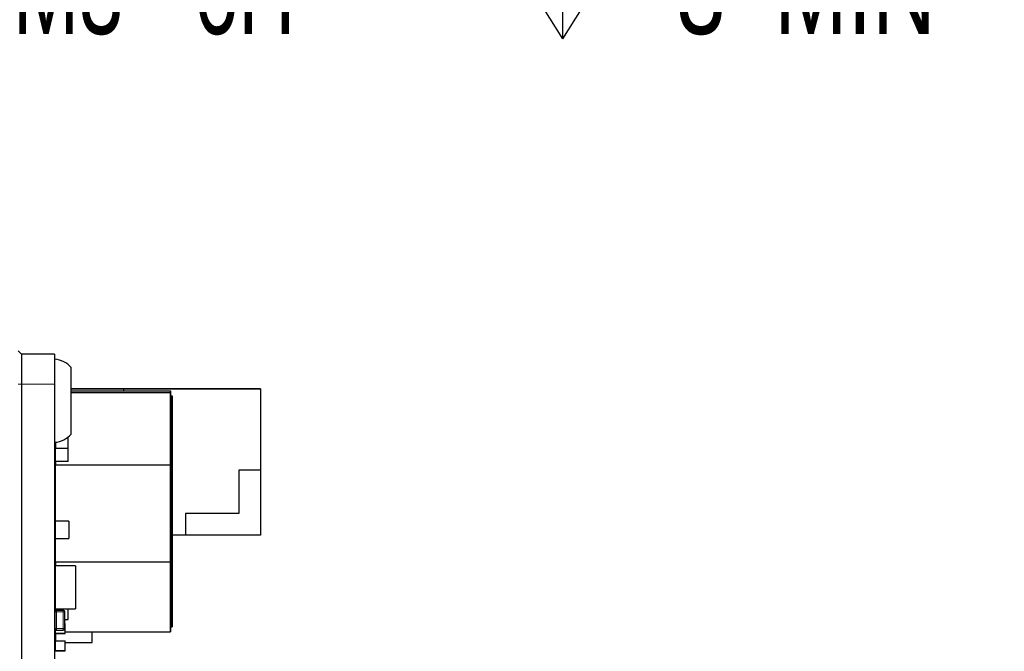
# Model space of a CAD drawing. Header units: millimetres. Extents: x 5 to 274, y 4 to 211.
# Tile 8 of 28: x 141 to 170, y 105 to 124. Entities that reach past the tile are written whole.
import ezdxf

# ---------------------------------------------------------------- set-up
doc = ezdxf.new("R2010")
doc.units = ezdxf.units.MM
doc.linetypes.add('PHANTOM', pattern=[12.7, 6.35, -1.27, 1.27, -1.27, 1.27, -1.27])
doc.layers.add('DIMENSIONS', color=8, linetype='Continuous')
doc.styles.add('SLDTEXTSTYLE0', font='TXT', dxfattribs={"width": 0.75})
doc.styles.add('SLDTEXTSTYLE3', font='TXT', dxfattribs={"width": 0.675})
doc.dimstyles.new('SLDDIMSTYLE1', dxfattribs={"dimtxt": 2.645833, "dimasz": 3.302, "dimexe": 0, "dimexo": 0.0625, "dimgap": 0.661458, "dimtad": 0, "dimtih": 1, "dimtoh": 1, "dimdec": 6, "dimrnd": 1e-09, "dimzin": 12, "dimdsep": 46, "dimtxsty": 'SLDTEXTSTYLE0', "dimsah": 1, "dimcen": 0, "dimadec": 0, "dimazin": 3, "dimtfac": 1, "dimtdec": 0, "dimtofl": 0, "dimtmove": 0, "dimatfit": 3, "dimfxl": 1, "dimfrac": 2, "dimtolj": 1, "dimtzin": 12, "dimarcsym": 0})

# ---------------------------------------------------------------- blocks, each defined once
blk = doc.blocks.new('SW_SYMBOL_HOLE_DEPTH')
at = {"layer": 'DIMENSIONS', "color": 0}
for p, q in [((0, 875), (800, 875)), ((400, 875), (400, 75)), ((100, 555), (400, 75)), ((700, 555), (400, 75))]:
    blk.add_line(p, q, dxfattribs=at)
blk = doc.blocks.new('_D_7')
at = {"layer": 'DIMENSIONS'}
for p, q in [((127.72, 126.604), (135.665, 124.475)), ((135.665, 124.475), (136.93, 124.475))]:
    blk.add_line(p, q, dxfattribs=at)
blk.add_solid([(127.72, 126.604), (130.778, 125.258), (131.041, 126.24)], dxfattribs=at)
at = {"layer": 'DIMENSIONS', "xscale": 0.0033796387, "yscale": 0.0033796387, "zscale": 0.0033796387}
blk.add_blockref('SW_SYMBOL_HOLE_DEPTH', (155.667, 122.74), dxfattribs=at)
at = {"layer": 'DIMENSIONS', "attachment_point": 1}
for s, insert, char_height, style in [('4X M3 - 6H', (136.93, 125.784), 2.6458, 'SLDTEXTSTYLE3'), ('3', (160.442, 125.784), 2.646, 'SLDTEXTSTYLE0'), ('MIN', (163.372, 125.784), 2.6458, 'SLDTEXTSTYLE0')]:
    blk.add_mtext(s, dxfattribs=dict(at, insert=insert, char_height=char_height, style=style))

msp = doc.modelspace()

# ---------------------------------------------------------------- linework, layer by layer
at = {"color": 7, "linetype": 'Continuous', "lineweight": 25}
for p, q in [((140.6709541, 113.6157597), (140.7709541, 113.5157597)), ((140.7709541, 113.5157597), (140.7709541, 112.6157597)), ((141.7709541, 113.5157597), (140.7709541, 113.5157597)), ((141.7709541, 113.5157597), (141.7709541, 112.6157597)), ((142.2709541, 111.1157597), (142.2709541, 113.1157597)), ((140.7709541, 112.6157597), (140.7709541, 86.6157597)), ((141.7709541, 112.6157597), (141.7709541, 86.6157597)), ((143.8509568, 112.4762803), (142.2709541, 112.4762802)), ((142.2709541, 112.4762798), (143.8509568, 112.4762799)), ((143.8509568, 112.4662799), (142.2709541, 112.4662798)), ((142.2709541, 112.4114751), (145.2509596, 112.411475)), ((142.2709541, 112.3601088), (145.2509595, 112.3601087)), ((147.9509568, 112.4762805), (143.8509568, 112.4762803)), ((143.8509568, 112.4762803), (143.8509568, 112.4762803)), ((143.8509568, 112.4762799), (147.9509568, 112.4762801)), ((143.8509568, 112.411475), (143.8509568, 112.4762799)), ((143.8509568, 112.4762799), (143.8509568, 112.4762799)), ((145.2509595, 112.3601087), (145.2509593, 110.1801537)), ((145.2509596, 112.411475), (145.2509595, 112.3601087)), ((145.2509596, 110.3071197), (145.2509596, 112.411475)), ((147.9509568, 112.4762801), (147.9509568, 112.4762805)), ((147.9509568, 112.4762801), (147.9509569, 110.0262801)), ((145.2509593, 110.0993975), (145.2509595, 112.2110515)), ((145.2509595, 112.2110515), (145.2509595, 112.2602584)), ((145.2509595, 112.2602584), (145.3009595, 112.2602584)), ((145.3009594, 112.2110515), (145.2509595, 112.2110515)), ((145.3009594, 112.2110515), (145.3009593, 110.0993975)), ((145.3009595, 112.2602584), (145.3009594, 112.2110515)), ((145.3009595, 110.2655), (145.3009595, 112.2602584)), ((142.1809593, 110.2898802), (142.1809594, 111.0297988)), ((141.8009569, 110.8688265), (141.8009569, 110.6813481)), ((141.8009595, 110.2898803), (141.8009596, 110.6813481)), ((142.1809596, 110.681348), (141.8009596, 110.6813481)), ((142.1809593, 110.2898802), (141.8009593, 110.2898803)), ((141.8009593, 110.2898803), (141.8009593, 110.1801538)), ((145.2509595, 107.3961405), (145.2509596, 110.3071197)), ((145.3009594, 110.3143279), (145.3009594, 110.302338)), ((141.8009592, 108.4972612), (141.8009593, 110.1801538)), ((145.2509593, 110.1801537), (141.8009593, 110.1801538)), ((145.2509593, 110.1801537), (145.2509592, 107.2691745)), ((145.2509592, 107.3107941), (145.2509593, 110.0993975)), ((145.2509593, 110.0993975), (145.3009593, 110.0993975)), ((145.3009593, 110.0993975), (145.3009592, 107.3107941)), ((145.3009594, 110.2637474), (145.3009594, 109.955935)), ((145.3009594, 107.4768966), (145.3009595, 110.2655)), ((147.9509569, 110.0262801), (147.3009569, 110.02628)), ((147.3009569, 110.02628), (147.300957, 108.72628)), ((147.9509569, 110.0262801), (147.950957, 108.0762801)), ((145.3009595, 109.0121942), (145.3009595, 109.3985988)), ((145.3009594, 108.8242158), (145.3009594, 108.1963615)), ((145.3009594, 108.2200292), (145.3009594, 108.7468172)), ((147.300957, 108.72628), (145.700957, 108.72628)), ((145.700957, 108.72628), (145.700957, 108.07628)), ((142.2009586, 108.4972612), (141.8009594, 108.4972612)), ((141.8009594, 107.9732617), (141.8009594, 108.4972612)), ((142.2009586, 108.4972612), (142.2009586, 107.9732617)), ((141.8009592, 107.2691746), (141.8009592, 107.9732617)), ((141.8009594, 107.9732617), (142.2009586, 107.9732617)), ((145.3009594, 108.1625227), (145.3009594, 107.5346684)), ((145.3009594, 107.5583362), (145.3009594, 108.0851241)), ((145.700957, 108.07628), (145.3009594, 108.0762799)), ((145.3009594, 107.3958789), (145.3009594, 108.051859)), ((145.3009594, 108.0345442), (145.3009594, 107.4756777)), ((147.950957, 108.0762801), (145.700957, 108.07628)), ((145.2509593, 105.2161854), (145.2509595, 107.3961405)), ((145.3009593, 107.5008297), (145.3009593, 106.8729753)), ((145.3009593, 105.3652426), (145.3009594, 107.4768966)), ((145.3009593, 106.8966431), (145.3009593, 107.423431)), ((145.3009593, 106.7341858), (145.3009594, 107.3901659)), ((145.3009594, 107.3728511), (145.3009593, 106.8139846)), ((141.8009592, 107.2691746), (141.8009592, 107.1557616)), ((141.8009592, 107.2691746), (145.2509592, 107.2691745)), ((141.8009594, 105.8557617), (141.8009594, 107.1557616)), ((142.4009582, 107.1557616), (141.8009594, 107.1557616)), ((142.4009582, 107.1557616), (142.4009582, 105.8557617)), ((145.2509592, 105.3160358), (145.2509592, 107.3107941)), ((145.2509592, 107.3107941), (145.3009592, 107.3107941)), ((145.2509592, 107.2691745), (145.2509592, 105.1648192)), ((145.3009592, 107.3107941), (145.3009592, 105.3160358)), ((141.7909588, 106.9960655), (141.7909588, 106.8060655)), ((141.7909588, 106.8060655), (141.7909588, 106.710927)), ((141.7909588, 106.8060655), (141.8009588, 106.8060655)), ((141.7909588, 106.710927), (141.7909588, 106.6626673)), ((141.7909588, 106.710927), (141.8009588, 106.710927)), ((141.7909588, 106.6626673), (141.8009588, 106.6626673)), ((145.3009593, 106.0724928), (145.3009593, 106.7284728)), ((145.3009593, 106.711158), (145.3009593, 106.1522915)), ((141.7909588, 106.2460312), (141.7909588, 106.2060656)), ((141.8009588, 106.2460312), (141.7909588, 106.2460312)), ((141.7909588, 106.2060655), (141.7909588, 106.2060656)), ((141.7909588, 106.2060656), (141.8009588, 106.2060656)), ((141.7909588, 106.2060655), (141.7909588, 106.0160655)), ((141.8009588, 106.2060655), (141.7909588, 106.2060655)), ((141.7909588, 106.0160655), (141.7909588, 105.7956739)), ((141.8009592, 105.8557617), (141.8009592, 105.8056747)), ((141.8009594, 105.8557617), (142.4009582, 105.8557617)), ((142.1809592, 105.5390475), (142.1809592, 105.8557617)), ((141.7809594, 105.2656748), (141.7809594, 105.7656748)), ((141.7809594, 105.7656748), (141.7809594, 105.2656748)), ((142.0309594, 105.8156748), (141.8309594, 105.8156748)), ((141.8309594, 105.8156748), (142.0309594, 105.8156748)), ((142.0794666, 105.7778016), (142.0794665, 105.7778016)), ((142.0809594, 105.2656748), (142.0809594, 105.7656748)), ((142.080959, 105.4058464), (142.090959, 105.4058464)), ((142.0809594, 105.5390475), (142.1809592, 105.5390475)), ((142.090959, 105.1258464), (142.090959, 105.4058464)), ((145.2509592, 105.3160358), (145.3009592, 105.3160358)), ((145.3009592, 105.3160358), (145.3009593, 105.3652426)), ((141.7824523, 105.253548), (141.7824523, 105.253548)), ((141.790959, 105.2356753), (141.790959, 105.1258464)), ((141.800959, 105.1258464), (141.790959, 105.1258464)), ((141.800959, 105.1258464), (141.800959, 105.1158464)), ((141.800959, 105.1158464), (142.080959, 105.1158464)), ((141.8009594, 105.1158464), (141.8009594, 104.895846)), ((141.8309594, 105.2156748), (142.0309594, 105.2156748)), ((142.080959, 105.1258464), (142.090959, 105.1258464)), ((142.080959, 105.1158464), (142.080959, 105.1258464)), ((142.090959, 105.1648192), (145.2509592, 105.1648192)), ((142.9009597, 104.8436415), (142.9009597, 105.1648192)), ((145.2509592, 105.1648192), (145.2509593, 105.2161854)), ((141.7809594, 104.6456858), (141.7809594, 104.8456858)), ((141.790959, 104.885846), (141.790959, 104.605846)), ((141.800959, 104.885846), (141.790959, 104.885846)), ((141.800959, 104.895846), (142.080959, 104.895846)), ((141.800959, 104.885846), (141.800959, 104.895846)), ((142.080959, 104.885846), (142.080959, 104.895846)), ((142.080959, 104.885846), (142.090959, 104.885846)), ((142.090959, 104.605846), (142.090959, 104.885846)), ((142.090959, 104.8436415), (142.9009597, 104.8436415)), ((141.800959, 104.605846), (141.790959, 104.605846)), ((141.800959, 104.605846), (141.800959, 104.595846)), ((141.800959, 104.595846), (142.080959, 104.595846)), ((141.8309594, 104.5956858), (141.8269598, 104.595846)), ((141.8309594, 104.5956858), (142.0309594, 104.5956858)), ((142.0349591, 104.595846), (142.0309594, 104.5956858)), ((142.080959, 104.605846), (142.090959, 104.605846)), ((142.080959, 104.595846), (142.080959, 104.605846))]:
    msp.add_line(p, q, dxfattribs=at)
at = {"color": 8, "linetype": 'PHANTOM', "lineweight": 18}
for p, q in [((140.7709541, 112.6157597), (140.6709541, 112.6157597)), ((141.7709541, 112.6157597), (140.7709541, 112.6157597)), ((145.3009595, 109.4812503), (145.3009595, 108.7177302)), ((145.3009594, 109.0405695), (145.3009594, 108.8792496)), ((145.3009594, 108.5995707), (145.3009594, 108.9066998)), ((145.3009594, 108.8792496), (145.3009594, 108.780525)), ((145.3009594, 108.2499485), (145.3009594, 108.5995707)), ((145.3009595, 108.7177302), (145.3009595, 108.3681079)), ((145.3009594, 108.4017546), (145.3009594, 108.2200292)), ((145.3009594, 108.051859), (145.3009594, 108.2635122)), ((145.3009594, 107.8364333), (145.3009594, 108.0345442)), ((145.3009593, 107.7400615), (145.3009594, 107.5583362)), ((145.3009594, 107.3901659), (145.3009593, 107.6018191)), ((145.3009594, 107.1747402), (145.3009594, 107.3728511)), ((145.3009593, 107.0783684), (145.3009593, 106.8966431)), ((141.8009588, 106.9960655), (141.7909588, 106.9960655)), ((145.3009593, 106.7284728), (145.3009593, 106.940126)), ((145.3009593, 106.5130471), (145.3009593, 106.711158)), ((141.7909588, 106.0160655), (141.8009588, 106.0160655)), ((141.8309594, 105.7656748), (141.7809594, 105.7656748)), ((141.8309594, 105.7656748), (141.8309594, 105.8156748)), ((141.8309594, 105.2656748), (141.8309594, 105.7656748)), ((141.8309594, 105.7656748), (142.0309594, 105.7656748)), ((142.0309594, 105.7656748), (142.0309594, 105.8156748)), ((142.0309594, 105.7656748), (142.0309594, 105.2656748)), ((142.0809594, 105.7656748), (142.0309594, 105.7656748)), ((141.7809594, 105.2656748), (141.8309594, 105.2656748)), ((142.0309594, 105.2656748), (141.8309594, 105.2656748)), ((141.8309594, 105.2156748), (141.8309594, 105.2656748)), ((142.0309594, 105.2656748), (142.0809594, 105.2656748)), ((142.0309594, 105.2156748), (142.0309594, 105.2656748)), ((142.080959, 105.2656748), (142.080959, 105.1258464)), ((141.800959, 105.1258464), (141.800959, 105.2256751)), ((142.080959, 105.1258464), (141.800959, 105.1258464)), ((141.790959, 104.8456858), (141.7809594, 104.8456858)), ((141.800959, 104.605846), (141.800959, 104.885846)), ((141.800959, 104.885846), (142.080959, 104.885846)), ((142.080959, 104.885846), (142.080959, 104.605846)), ((141.7809594, 104.6456858), (141.790959, 104.6456858)), ((142.080959, 104.605846), (141.800959, 104.605846)), ((141.8309594, 104.5956858), (141.8309594, 104.595846)), ((142.0309594, 104.5956858), (142.0309594, 104.595846))]:
    msp.add_line(p, q, dxfattribs=at)
at = {"color": 7, "linetype": 'Continuous', "lineweight": 25, "flags": 128}
msp.add_lwpolyline([(141.7809594, 105.2656748), (141.7819202, 105.2559203), (141.7824523, 105.253548)], dxfattribs=at)
at = {"color": 7, "linetype": 'Continuous', "lineweight": 25}
for centre, radius, start, end in [((141.7097066, 112.6182648), 0.75, 41.55407748, 85.31582017), ((141.7097066, 111.6132547), 0.75, 274.68417983, 318.44592252), ((141.8009588, 106.9960656), 0.01, 90, 180), ((141.8009588, 106.9960655), 0.01, 90, 180), ((141.8009588, 106.2460312), 0.01, 90, 180), ((141.8009588, 106.2460312), 0.01, 90, 180), ((141.8009588, 106.0160655), 0.01, 180, 270), ((141.8309594, 105.7656748), 0.05, 90, 179.9999975), ((141.8309594, 105.7656748), 0.05, 90, 179.9999975), ((142.0309594, 105.7656748), 0.05, 359.9999975, 90), ((142.0309594, 105.7656748), 0.05, 14.03626623, 90), ((141.8309594, 105.2656748), 0.05, 179.9999975, 270), ((142.0309594, 105.2656748), 0.05, 270, 359.9999975), ((142.080959, 105.4058464), 0.01, 0, 90), ((142.080959, 105.4058464), 0.01, 0, 90), ((141.800959, 105.1258464), 0.01, 180, 270), ((142.080959, 105.1258464), 0.01, 270, 0), ((141.8309594, 104.8456858), 0.05, 143.13086103, 179.9999975), ((141.8309594, 104.8456858), 0.05, 143.13086103, 179.9999975), ((141.800959, 104.885846), 0.01, 90, 180), ((141.800959, 104.885846), 0.01, 90, 180), ((142.080959, 104.885846), 0.01, 0, 90), ((142.080959, 104.885846), 0.01, 0, 90), ((141.8309594, 104.6456858), 0.05, 179.9999975, 216.86915566), ((141.800959, 104.605846), 0.01, 180, 270), ((142.080959, 104.605846), 0.01, 270, 0)]:
    msp.add_arc(centre, radius, start, end, dxfattribs=at)
for points, knots in [([(145.3009593, 109.5286165), (145.3009593, 109.5292222), (145.3009593, 109.5322508), (145.3009593, 109.5450089), (145.3009593, 109.567097), (145.3009593, 109.5919689), (145.3009593, 109.6170501), (145.3009593, 109.6372726), (145.3009593, 109.6627181), (145.3009593, 109.683201), (145.3009593, 109.7089395), (145.3009593, 109.7296325), (145.3009593, 109.7556079), (145.3009593, 109.7764709), (145.3009593, 109.8026377), (145.3009593, 109.823638), (145.3009593, 109.8499585), (145.3009593, 109.8710682), (145.3009593, 109.8975104), (145.3009593, 109.9240044), (145.3009593, 109.9505546), (145.3009593, 109.9771378), (145.3009593, 110.0037513), (145.3009593, 110.0303936), (145.3009593, 110.0570493), (145.3009593, 110.0837156), (145.3009593, 110.1103851), (145.3009594, 110.1370484), (145.3009594, 110.158372), (145.3009594, 110.1850084), (145.3009594, 110.2116239), (145.3009594, 110.2381989), (145.3009594, 110.2647341), (145.3009594, 110.2912258), (145.3009594, 110.3176454), (145.3009594, 110.3439997), (145.3009594, 110.3702843), (145.3009594, 110.3964591), (145.3009594, 110.4225376), (145.3009594, 110.4485144), (145.3009594, 110.4743347), (145.3009594, 110.5000203), (145.3009594, 110.5255643), (145.3009594, 110.5508931), (145.3009594, 110.5760385), (145.3009594, 110.596001), (145.3009594, 110.6207356), (145.3009594, 110.6452414), (145.3009594, 110.6694035), (145.3009594, 110.6932761), (145.3009594, 110.7121323), (145.3009594, 110.7353623), (145.3009594, 110.7536625), (145.3009594, 110.7761408), (145.3009594, 110.7937928), (145.3009594, 110.8153979), (145.3009594, 110.8365255), (145.3009594, 110.8569523), (145.3009594, 110.8768043), (145.3009594, 110.8922107), (145.3009594, 110.9108223), (145.3009594, 110.9251796), (145.3009594, 110.9424103), (145.3009594, 110.9556091), (145.3009594, 110.9713276), (145.3009594, 110.9832733), (145.3009594, 110.9973557), (145.3009594, 111.0137762), (145.3009594, 111.0254779), (145.3009594, 111.0326386)], [0, 0, 0, 0, 0.0011815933, 0.0059080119, 0.0248163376, 0.0437242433, 0.053177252, 0.0720846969, 0.0815376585, 0.1004447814, 0.1098977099, 0.1288046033, 0.1382575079, 0.1571642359, 0.1666171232, 0.1855237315, 0.1949766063, 0.2138831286, 0.2233359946, 0.2422424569, 0.2611488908, 0.2706017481, 0.2895081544, 0.3084145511, 0.3178674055, 0.3367737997, 0.3556801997, 0.3651330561, 0.3840394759, 0.3934923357, 0.4123987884, 0.4313052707, 0.44075814, 0.459664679, 0.4785712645, 0.4880241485, 0.5069308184, 0.5258375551, 0.5352904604, 0.5541973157, 0.5731042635, 0.5825571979, 0.6014643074, 0.6203715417, 0.6298245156, 0.6487319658, 0.6581849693, 0.6770926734, 0.6960005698, 0.7054536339, 0.7243618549, 0.7338149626, 0.7527235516, 0.7621767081, 0.7810857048, 0.7905389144, 0.8094483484, 0.8283580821, 0.8378113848, 0.8567215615, 0.8661749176, 0.8850855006, 0.8945389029, 0.9134498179, 0.9229032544, 0.9418143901, 0.9512678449, 0.9701790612, 1, 1, 1, 1]), ([(145.3009594, 111.0326386), (145.3009594, 111.0329083), (145.3009594, 111.0342567), (145.3009594, 111.0366077), (145.3009594, 111.0395998), (145.3009594, 111.0424434), (145.3009594, 111.0451396), (145.3009594, 111.0476879), (145.3009594, 111.0500883), (145.3009594, 111.052341), (145.3009594, 111.0544461), (145.3009594, 111.0564039), (145.3009594, 111.0582149), (145.3009594, 111.0598797), (145.3009594, 111.061399), (145.3009594, 111.0627734), (145.3009594, 111.0640038), (145.3009594, 111.0650911), (145.3009594, 111.0660363), (145.3009594, 111.0668404), (145.3009594, 111.0675046), (145.3009594, 111.06803), (145.3009594, 111.0684177), (145.3009594, 111.0686691), (145.3009594, 111.0687854), (145.3009594, 111.0687679), (145.3009594, 111.068618), (145.3009594, 111.0683369), (145.3009594, 111.0679261), (145.3009594, 111.067387), (145.3009594, 111.0664988), (145.3009594, 111.0653593), (145.3009594, 111.0639743), (145.3009594, 111.0628142), (145.3009594, 111.0615341), (145.3009594, 111.0601353), (145.3009594, 111.0586192), (145.3009594, 111.0569873), (145.3009594, 111.0552408), (145.3009594, 111.053381), (145.3009594, 111.0514093), (145.3009594, 111.049327), (145.3009594, 111.0471354), (145.3009594, 111.0448357), (145.3009594, 111.0424292), (145.3009594, 111.0390798), (145.3009594, 111.0355214), (145.3009594, 111.0317593), (145.3009594, 111.028837), (145.3009594, 111.0258151), (145.3009594, 111.0226946), (145.3009594, 111.0194768), (145.3009594, 111.0161627), (145.3009594, 111.0127534), (145.3009594, 111.0092499), (145.3009594, 111.0044544), (145.3009594, 110.9994746), (145.3009594, 110.994315), (145.3009594, 110.9903564), (145.3009594, 110.9863099), (145.3009594, 110.9821762), (145.3009594, 110.9779565), (145.3009594, 110.9736517), (145.3009594, 110.9677997), (145.3009594, 110.9617806), (145.3009594, 110.9555999), (145.3009594, 110.9508819), (145.3009594, 110.9436968), (145.3009594, 110.9378896), (145.3009594, 110.9337414)], [0, 0, 0, 0, 0.0034841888, 0.0174215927, 0.0313589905, 0.0452963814, 0.0592337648, 0.0731711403, 0.0871085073, 0.1010458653, 0.1149832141, 0.1289205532, 0.1428578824, 0.1567952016, 0.1707325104, 0.1846698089, 0.1986070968, 0.2125443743, 0.2264816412, 0.2404188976, 0.2543561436, 0.2682933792, 0.2822306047, 0.29616782, 0.3101050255, 0.3240422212, 0.3379794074, 0.3519165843, 0.3658537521, 0.379790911, 0.3937280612, 0.4216049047, 0.4355420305, 0.4494791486, 0.4634162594, 0.477353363, 0.4912904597, 0.5052275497, 0.5191646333, 0.5331017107, 0.5470387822, 0.560975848, 0.5749129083, 0.5888499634, 0.6027870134, 0.6167240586, 0.6446001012, 0.6585371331, 0.672474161, 0.686411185, 0.7003482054, 0.7142852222, 0.7282222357, 0.7421592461, 0.7560962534, 0.7700332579, 0.7979089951, 0.8118459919, 0.8257829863, 0.8397199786, 0.8536569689, 0.8675939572, 0.8815309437, 0.8954679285, 0.9233435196, 0.9372804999, 0.9512174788, 0.9651544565, 1, 1, 1, 1]), ([(145.3009594, 110.9337414), (145.3009594, 110.9333219), (145.3009594, 110.931224), (145.3009594, 110.9274081), (145.3009594, 110.9222473), (145.3009594, 110.9152664), (145.3009594, 110.9081388), (145.3009594, 110.9008687), (145.3009594, 110.8953457), (145.3009594, 110.8897531), (145.3009594, 110.8822048), (145.3009594, 110.8745207), (145.3009594, 110.8667052), (145.3009594, 110.8607789), (145.3009594, 110.8547885), (145.3009594, 110.8487351), (145.3009594, 110.8405809), (145.3009594, 110.832304), (145.3009594, 110.8239088), (145.3009594, 110.8175542), (145.3009594, 110.8111421), (145.3009594, 110.8025173), (145.3009594, 110.7937811), (145.3009594, 110.7849381), (145.3009594, 110.7782534), (145.3009594, 110.7692715), (145.3009594, 110.7601879), (145.3009594, 110.7510073), (145.3009594, 110.7440744), (145.3009594, 110.7347682), (145.3009594, 110.7253703), (145.3009594, 110.7158856), (145.3009594, 110.7087297), (145.3009594, 110.699133), (145.3009594, 110.6894548), (145.3009594, 110.6797003), (145.3009594, 110.6723472), (145.3009594, 110.6624946), (145.3009594, 110.6525711), (145.3009594, 110.6425818), (145.3009594, 110.6325499), (145.3009594, 110.6224557), (145.3009594, 110.6123042), (145.3009594, 110.604663), (145.3009594, 110.5944391), (145.3009594, 110.5841636), (145.3009594, 110.5738416), (145.3009594, 110.5634897), (145.3009594, 110.5530948), (145.3009594, 110.5426619), (145.3009594, 110.5322048), (145.3009594, 110.521713), (145.3009594, 110.5085611), (145.3009594, 110.4980112), (145.3009594, 110.4874376), (145.3009594, 110.4768493), (145.3009594, 110.4662405), (145.3009594, 110.4529597), (145.3009594, 110.4423204), (145.3009594, 110.4316709), (145.3009594, 110.4210156), (145.3009594, 110.4103529), (145.3009594, 110.3970205), (145.3009594, 110.3863526), (145.3009594, 110.37302), (145.3009594, 110.3623567), (145.3009594, 110.3490362), (145.3009594, 110.3339022), (145.3009594, 110.3214583), (145.3009594, 110.3143279)], [0, 0, 0, 0, 0.0028756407, 0.0143784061, 0.0258811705, 0.0373839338, 0.0603907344, 0.0718934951, 0.0833962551, 0.0948990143, 0.1064017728, 0.1294085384, 0.1409112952, 0.1524140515, 0.1639168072, 0.1754195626, 0.1869223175, 0.2099290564, 0.2214318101, 0.2329345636, 0.2444373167, 0.2559400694, 0.2789467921, 0.290449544, 0.3019522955, 0.3134550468, 0.3364617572, 0.3479645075, 0.3594672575, 0.3709700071, 0.3939767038, 0.4054794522, 0.4169822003, 0.4284849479, 0.4514916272, 0.4629943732, 0.4744971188, 0.4859998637, 0.5090065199, 0.5205092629, 0.532012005, 0.5550186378, 0.5665213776, 0.5780241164, 0.5895268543, 0.6125334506, 0.6240361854, 0.6355389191, 0.6585454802, 0.6700482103, 0.6815509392, 0.7045574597, 0.7160601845, 0.7390666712, 0.7505693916, 0.7620721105, 0.785078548, 0.796581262, 0.8195876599, 0.8310903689, 0.842593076, 0.865599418, 0.8771021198, 0.9001084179, 0.9116111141, 0.9346173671, 0.9461200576, 0.9691262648, 1, 1, 1, 1]), ([(145.3009594, 110.302338), (145.3009594, 110.3029971), (145.3009594, 110.306293), (145.3009594, 110.3148763), (145.3009594, 110.3281214), (145.3009594, 110.3414081), (145.3009594, 110.352054), (145.3009594, 110.3627089), (145.3009594, 110.3733747), (145.3009594, 110.3867095), (145.3009594, 110.3973769), (145.3009594, 110.4080354), (145.3009594, 110.4186858), (145.3009594, 110.4293212), (145.3009594, 110.4425857), (145.3009594, 110.4531707), (145.3009594, 110.46372), (145.3009594, 110.4742433), (145.3009594, 110.4847241), (145.3009594, 110.4951525), (145.3009594, 110.5055435), (145.3009594, 110.5158747), (145.3009594, 110.5261348), (145.3009594, 110.5363448), (145.3009594, 110.5464753), (145.3009594, 110.5565134), (145.3009594, 110.5664868), (145.3009594, 110.5763577), (145.3009594, 110.5861112), (145.3009594, 110.5957825), (145.3009594, 110.6053241), (145.3009594, 110.6147181), (145.3009594, 110.6216858), (145.3009594, 110.6308672), (145.3009594, 110.6398766), (145.3009594, 110.6486909), (145.3009594, 110.655199), (145.3009594, 110.6615989), (145.3009594, 110.6699805), (145.3009594, 110.6781226), (145.3009594, 110.6859947), (145.3009594, 110.6917568), (145.3009594, 110.6973698), (145.3009594, 110.7028258), (145.3009594, 110.7081166), (145.3009594, 110.7149404), (145.3009594, 110.7214014), (145.3009594, 110.7274605), (145.3009594, 110.7317953), (145.3009594, 110.7359123), (145.3009594, 110.7398025), (145.3009594, 110.7434574), (145.3009594, 110.7468687), (145.3009594, 110.7510827), (145.3009594, 110.7547799), (145.3009594, 110.7579328), (145.3009594, 110.7600211), (145.3009594, 110.7618293), (145.3009594, 110.7633547), (145.3009594, 110.7645954), (145.3009594, 110.7658697), (145.3009594, 110.7665741), (145.3009594, 110.7667169), (145.3009594, 110.7665476), (145.3009594, 110.7661062), (145.3009594, 110.7651644), (145.3009594, 110.7636911), (145.3009594, 110.7610407), (145.3009594, 110.7587153), (145.3009594, 110.7570579)], [0, 0, 0, 0, 0.0029500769, 0.0147507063, 0.0383540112, 0.0619572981, 0.0737579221, 0.0855585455, 0.1091618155, 0.1209624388, 0.1445657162, 0.1563663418, 0.1681669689, 0.1917702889, 0.2035709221, 0.2271743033, 0.2389749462, 0.2507755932, 0.2743791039, 0.2861797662, 0.2979804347, 0.3215841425, 0.3333848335, 0.3451855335, 0.3687895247, 0.3805902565, 0.3923910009, 0.4159953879, 0.4277961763, 0.4395969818, 0.4632019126, 0.4750027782, 0.486803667, 0.4986045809, 0.5222104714, 0.5340114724, 0.5458125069, 0.5576135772, 0.5694146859, 0.5930222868, 0.6048235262, 0.6166248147, 0.6284261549, 0.6402275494, 0.6520290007, 0.663830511, 0.6874415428, 0.69924324, 0.711045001, 0.7228468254, 0.7346487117, 0.7464506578, 0.7582526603, 0.7700547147, 0.7936699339, 0.8054721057, 0.8172743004, 0.8290765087, 0.8408787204, 0.8526809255, 0.8644831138, 0.8880986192, 0.8999006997, 0.9117027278, 0.9235046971, 0.9353066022, 0.9589194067, 0.9707210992, 1, 1, 1, 1]), ([(145.3009594, 110.7570579), (145.3009594, 110.7568772), (145.3009594, 110.7559733), (145.3009594, 110.7534459), (145.3009594, 110.7489817), (145.3009594, 110.7427029), (145.3009594, 110.7355432), (145.3009594, 110.7288778), (145.3009594, 110.7217227), (145.3009594, 110.7140926), (145.3009594, 110.7058788), (145.3009594, 110.697266), (145.3009594, 110.6882699), (145.3009594, 110.6788122), (145.3009594, 110.6690437), (145.3009594, 110.6589782), (145.3009594, 110.6464753), (145.3009594, 110.6335925), (145.3009594, 110.622574), (145.3009594, 110.6113668), (145.3009594, 110.5999798), (145.3009594, 110.5860595), (145.3009594, 110.5719106), (145.3009594, 110.5575572), (145.3009594, 110.5430209), (145.3009594, 110.5283208), (145.3009594, 110.5134737), (145.3009594, 110.4984949), (145.3009594, 110.4833976), (145.3009594, 110.4681938), (145.3009594, 110.4528944), (145.3009594, 110.4375088), (145.3009594, 110.4220458), (145.3009594, 110.4065131), (145.3009594, 110.3909177), (145.3009594, 110.375266), (145.3009594, 110.354329), (145.3009594, 110.3333004), (145.3009594, 110.3122014), (145.3009594, 110.2963458), (145.3009594, 110.2804622), (145.3009594, 110.264554), (145.3009594, 110.2486246), (145.3009594, 110.2273608), (145.3009594, 110.2060654), (145.3009594, 110.1847514), (145.3009594, 110.1687588), (145.3009594, 110.1527613), (145.3009594, 110.1367611), (145.3009594, 110.1154267), (145.3009594, 110.094095), (145.3009594, 110.0727767), (145.3009594, 110.0567966), (145.3009594, 110.040827), (145.3009594, 110.0248702), (145.3009594, 110.003614), (145.3009594, 109.9823912), (145.3009594, 109.9612134), (145.3009594, 109.9453548), (145.3009594, 109.9295233), (145.3009594, 109.9137217), (145.3009594, 109.8926961), (145.3009594, 109.8717411), (145.3009594, 109.8508724), (145.3009594, 109.8352676), (145.3009594, 109.8197128), (145.3009594, 109.8042148), (145.3009594, 109.7810204), (145.3009594, 109.7631657), (145.3009594, 109.7504053)], [0, 0, 0, 0, 0.001782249, 0.0089120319, 0.0231766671, 0.0374412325, 0.0517056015, 0.0659696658, 0.0730993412, 0.0873628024, 0.1016258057, 0.1087553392, 0.1230176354, 0.1372794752, 0.1444088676, 0.1586700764, 0.1729309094, 0.1871914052, 0.2014516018, 0.2085808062, 0.2228406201, 0.2371002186, 0.2513596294, 0.2656188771, 0.2798779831, 0.2941369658, 0.3083958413, 0.3226546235, 0.3369133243, 0.3511719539, 0.3654305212, 0.3796890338, 0.3939474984, 0.4082059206, 0.4224643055, 0.4367226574, 0.4509809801, 0.4794999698, 0.4937582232, 0.5080164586, 0.522274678, 0.5365328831, 0.5507910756, 0.565049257, 0.593567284, 0.6078254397, 0.622083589, 0.636341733, 0.6505998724, 0.6648580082, 0.6933757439, 0.7076338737, 0.7218920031, 0.7361501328, 0.7504082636, 0.7646663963, 0.793184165, 0.8074423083, 0.8217004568, 0.8359586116, 0.8502167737, 0.8644749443, 0.8929930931, 0.9072512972, 0.9215095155, 0.93576775, 0.9500260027, 0.9642842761, 1, 1, 1, 1]), ([(145.3009594, 109.3250557), (145.3009594, 109.3254782), (145.3009594, 109.3275909), (145.3009594, 109.3332057), (145.3009594, 109.3404029), (145.3009594, 109.3478461), (145.3009594, 109.3554387), (145.3009594, 109.3632393), (145.3009594, 109.3712161), (145.3009594, 109.3793026), (145.3009594, 109.3875424), (145.3009594, 109.3980082), (145.3009594, 109.4065059), (145.3009594, 109.4172652), (145.3009594, 109.4281544), (145.3009594, 109.4391977), (145.3009594, 109.4503445), (145.3009594, 109.4615901), (145.3009594, 109.4729546), (145.3009594, 109.4844003), (145.3009594, 109.4959239), (145.3009594, 109.5098663), (145.3009594, 109.5239137), (145.3009594, 109.5357009), (145.3009594, 109.5475443), (145.3009594, 109.5594423), (145.3009594, 109.5738012), (145.3009594, 109.5882362), (145.3009594, 109.6027427), (145.3009594, 109.6173165), (145.3009594, 109.6319539), (145.3009594, 109.6466515), (145.3009594, 109.6614062), (145.3009594, 109.6762152), (145.3009594, 109.691076), (145.3009594, 109.7059862), (145.3009594, 109.7209437), (145.3009594, 109.7359466), (145.3009594, 109.750993), (145.3009594, 109.7660812), (145.3009594, 109.7812098), (145.3009594, 109.7963773), (145.3009594, 109.8115823), (145.3009594, 109.8268236), (145.3009594, 109.8421), (145.3009594, 109.8574106), (145.3009594, 109.8727542), (145.3009594, 109.8881299), (145.3009594, 109.9086726), (145.3009594, 109.9292763), (145.3009594, 109.9499372), (145.3009594, 109.9654608), (145.3009594, 109.9810118), (145.3009594, 109.9965895), (145.3009594, 110.0121932), (145.3009594, 110.0278224), (145.3009594, 110.0434763), (145.3009594, 110.0591543), (145.3009594, 110.074856), (145.3009594, 110.0905806), (145.3009594, 110.1063276), (145.3009594, 110.1220963), (145.3009594, 110.1431497), (145.3009594, 110.1642445), (145.3009594, 110.1853772), (145.3009594, 110.2012448), (145.3009594, 110.2171305), (145.3009594, 110.2379533), (145.3009594, 110.2535056), (145.3009594, 110.2637474)], [0, 0, 0, 0, 0.0019514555, 0.0097578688, 0.0253736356, 0.0331798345, 0.0409859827, 0.0566000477, 0.0644060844, 0.0722120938, 0.0878252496, 0.0956311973, 0.1112439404, 0.1190498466, 0.1346623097, 0.150274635, 0.1580804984, 0.1736926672, 0.1893047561, 0.1971105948, 0.2127225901, 0.2283345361, 0.243946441, 0.2595583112, 0.2673641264, 0.2829759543, 0.298587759, 0.3141995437, 0.3298113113, 0.3454230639, 0.3610348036, 0.3766465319, 0.3922582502, 0.4078699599, 0.4234816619, 0.4390933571, 0.4547050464, 0.4703167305, 0.48592841, 0.5015400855, 0.5171517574, 0.5327634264, 0.5483750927, 0.5639867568, 0.579598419, 0.5952100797, 0.6108217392, 0.6264333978, 0.6420450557, 0.6732689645, 0.6888806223, 0.7044922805, 0.7201039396, 0.7357155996, 0.751327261, 0.7669389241, 0.782550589, 0.7981622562, 0.8137739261, 0.8293855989, 0.8449972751, 0.8606089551, 0.8762206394, 0.9074448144, 0.9230565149, 0.938668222, 0.9542799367, 0.9698916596, 1, 1, 1, 1]), ([(145.3009594, 109.955935), (145.3009594, 109.9552808), (145.3009594, 109.9520096), (145.3009594, 109.9382763), (145.3009594, 109.9199928), (145.3009594, 109.8991397), (145.3009594, 109.8835219), (145.3009594, 109.867927), (145.3009594, 109.8523561), (145.3009594, 109.8368102), (145.3009594, 109.8212903), (145.3009594, 109.8057976), (145.3009594, 109.7903334), (145.3009594, 109.7748988), (145.3009594, 109.7594951), (145.3009594, 109.7441236), (145.3009594, 109.7287857), (145.3009594, 109.7134828), (145.3009594, 109.6982165), (145.3009594, 109.6829883), (145.3009594, 109.6677997), (145.3009594, 109.6526526), (145.3009594, 109.6375486), (145.3009594, 109.6224896), (145.3009594, 109.6074775), (145.3009594, 109.5925142), (145.3009594, 109.5800873), (145.3009594, 109.5676936), (145.3009594, 109.5553338), (145.3009594, 109.5405585), (145.3009594, 109.5258421), (145.3009594, 109.5111872), (145.3009594, 109.4990281), (145.3009594, 109.4869109), (145.3009594, 109.4748362), (145.3009594, 109.4604176), (145.3009594, 109.4484639), (145.3009594, 109.4365586), (145.3009594, 109.4247025), (145.3009594, 109.4105575), (145.3009594, 109.3988416), (145.3009594, 109.3871817), (145.3009594, 109.3755788), (145.3009594, 109.3640553), (145.3009594, 109.3525941), (145.3009594, 109.3411963), (145.3009594, 109.3298866), (145.3009594, 109.3186461), (145.3009594, 109.30971), (145.3009594, 109.2986134), (145.3009594, 109.2875917), (145.3009594, 109.2766743), (145.3009594, 109.2658386), (145.3009594, 109.2572366), (145.3009594, 109.2465709), (145.3009594, 109.2359937), (145.3009594, 109.2255395), (145.3009594, 109.2151817), (145.3009594, 109.2069738), (145.3009594, 109.1968163), (145.3009594, 109.1887736), (145.3009594, 109.1788289), (145.3009594, 109.1709616), (145.3009594, 109.1612428), (145.3009594, 109.1535617), (145.3009594, 109.1440819), (145.3009594, 109.1366003), (145.3009594, 109.1251859), (145.3009594, 109.117681), (145.3009594, 109.1119709)], [0, 0, 0, 0, 0.0020932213, 0.0104661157, 0.0439582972, 0.0607041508, 0.0774500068, 0.0941958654, 0.1109417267, 0.1276875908, 0.1444334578, 0.1611793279, 0.1779252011, 0.1946710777, 0.2114169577, 0.2281628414, 0.2449087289, 0.2616546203, 0.2784005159, 0.2951464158, 0.3118923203, 0.3286382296, 0.3453841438, 0.3621300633, 0.3788759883, 0.395621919, 0.4123678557, 0.420740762, 0.4374867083, 0.4542326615, 0.4709786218, 0.4877245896, 0.5044705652, 0.5128434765, 0.5295894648, 0.5463354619, 0.5630814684, 0.5714543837, 0.5882004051, 0.6049464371, 0.6216924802, 0.6300654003, 0.6468114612, 0.6635575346, 0.6719304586, 0.6886765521, 0.7054226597, 0.7137955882, 0.7305417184, 0.7389146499, 0.7556608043, 0.7724069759, 0.7807799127, 0.7975261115, 0.8058990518, 0.8226452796, 0.8393915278, 0.8477644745, 0.8645107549, 0.8728837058, 0.8896300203, 0.8980029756, 0.9147493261, 0.9231222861, 0.9398686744, 0.9482416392, 0.9649880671, 0.9733610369, 1, 1, 1, 1]), ([(145.3009594, 109.7504053), (145.3009594, 109.749771), (145.3009594, 109.7465992), (145.3009594, 109.7332979), (145.3009594, 109.7106252), (145.3009594, 109.6856939), (145.3009594, 109.6609773), (145.3009594, 109.6413818), (145.3009594, 109.617133), (145.3009593, 109.5979368), (145.3009593, 109.5789641), (145.3009593, 109.5601457), (145.3009593, 109.5415673), (145.3009593, 109.5232523), (145.3009593, 109.5051194), (145.3009593, 109.4872693), (145.3009593, 109.4697291), (145.3009593, 109.4567349), (145.3009593, 109.4396315), (145.3009593, 109.4228744), (145.3009593, 109.4064959), (145.3009593, 109.390379), (145.3009593, 109.3746688), (145.3009593, 109.3594029), (145.3009593, 109.3481844), (145.3009593, 109.3372054), (145.3009593, 109.322898), (145.3009593, 109.3091072), (145.3009593, 109.2958788), (145.3009593, 109.2862494), (145.3009593, 109.2769225), (145.3009594, 109.2649043), (145.3009594, 109.2535359), (145.3009594, 109.2428701), (145.3009594, 109.2352338), (145.3009594, 109.2279725), (145.3009594, 109.2210983), (145.3009594, 109.2146236), (145.3009594, 109.2065384), (145.3009594, 109.1992987), (145.3009594, 109.1929528), (145.3009594, 109.1886499), (145.3009594, 109.1848126), (145.3009594, 109.1814495), (145.3009594, 109.1785684), (145.3009594, 109.1761758), (145.3009594, 109.173644), (145.3009594, 109.1721091), (145.3009594, 109.1715805), (145.3009594, 109.1716863), (145.3009594, 109.172293), (145.3009594, 109.1733977), (145.3009594, 109.175529), (145.3009594, 109.1786381), (145.3009594, 109.1826934), (145.3009594, 109.1861983), (145.3009594, 109.190157), (145.3009594, 109.1960263), (145.3009594, 109.2027602), (145.3009594, 109.2103062), (145.3009594, 109.2183766), (145.3009594, 109.2272096), (145.3009594, 109.2367487), (145.3009594, 109.2467415), (145.3009594, 109.2573915), (145.3009594, 109.2714542), (145.3009594, 109.2832955), (145.3009594, 109.3018248), (145.3009594, 109.3150963), (145.3009594, 109.3250557)], [0, 0, 0, 0, 0.0014767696, 0.0073838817, 0.0310145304, 0.0546452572, 0.0664597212, 0.0900905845, 0.1019050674, 0.1255360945, 0.1373506, 0.149165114, 0.1727964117, 0.1846109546, 0.1964255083, 0.2200571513, 0.2318717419, 0.2436863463, 0.2555009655, 0.2791331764, 0.2909478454, 0.302762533, 0.3263953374, 0.3382100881, 0.3500248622, 0.3618396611, 0.3736544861, 0.3972884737, 0.4091033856, 0.4209183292, 0.432733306, 0.4445483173, 0.468183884, 0.4799990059, 0.4918141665, 0.5036293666, 0.5154446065, 0.5272598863, 0.5390752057, 0.5627132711, 0.5745287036, 0.5863441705, 0.598159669, 0.6099751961, 0.6217907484, 0.6336063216, 0.6454219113, 0.669061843, 0.6808774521, 0.6926930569, 0.704508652, 0.7163242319, 0.7281397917, 0.7517790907, 0.7635945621, 0.7754099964, 0.7872253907, 0.7990407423, 0.8226781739, 0.8344933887, 0.8463085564, 0.8699444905, 0.8817595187, 0.8935745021, 0.9172089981, 0.9290238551, 0.9526573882, 0.9644721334, 1, 1, 1, 1]), ([(145.3009594, 109.1119709), (145.3009594, 109.1115265), (145.3009594, 109.1093044), (145.3009594, 109.1000226), (145.3009594, 109.0878938), (145.3009594, 109.0710176), (145.3009594, 109.0545973), (145.3009594, 109.0388116), (145.3009594, 109.0235214), (145.3009594, 109.0087348), (145.3009594, 108.9946467), (145.3009594, 108.9811028), (145.3009594, 108.9681114), (145.3009594, 108.9558844), (145.3009594, 108.9442513), (145.3009594, 108.9354267), (145.3009594, 108.9250195), (145.3009594, 108.9171994), (145.3009594, 108.9080769), (145.3009594, 108.8996154), (145.3009594, 108.8920611), (145.3009594, 108.8852055), (145.3009594, 108.8802862), (145.3009594, 108.8748609), (145.3009594, 108.8711053), (145.3009594, 108.8671569), (145.3009594, 108.8645999), (145.3009594, 108.8621684), (145.3009593, 108.8605065), (145.3009593, 108.8598837), (145.3009593, 108.8600468), (145.3009593, 108.860808), (145.3009593, 108.862551), (145.3009593, 108.8645793), (145.3009593, 108.8679056), (145.3009593, 108.8711986), (145.3009593, 108.8760991), (145.3009593, 108.881781), (145.3009593, 108.8884918), (145.3009593, 108.8959611), (145.3009593, 108.902539), (145.3009593, 108.9114969), (145.3009593, 108.9211828), (145.3009593, 108.931813), (145.3009593, 108.9431288), (145.3009593, 108.9527224), (145.3009593, 108.9653649), (145.3009593, 108.9786478), (145.3009593, 108.9955693), (145.3009593, 109.0104542), (145.3009593, 109.0258988), (145.3009593, 109.0418921), (145.3009593, 109.0619169), (145.3009593, 109.079263), (145.3009593, 109.0970755), (145.3009593, 109.1153436), (145.3009593, 109.1379518), (145.3009593, 109.1612071), (145.3009593, 109.1850711), (145.3009593, 109.2095069), (145.3009593, 109.2344793), (145.3009593, 109.2599548), (145.3009593, 109.2859014), (145.3009593, 109.3122889), (145.3009593, 109.3390883), (145.3009593, 109.3662733), (145.3009593, 109.3938161), (145.3009593, 109.4217011), (145.3009593, 109.4662124), (145.3009593, 109.5022299), (145.3009593, 109.5286165)], [0, 0, 0, 0, 0.00107649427, 0.00538249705, 0.02260818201, 0.03122036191, 0.04844613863, 0.06567197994, 0.07428418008, 0.09151012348, 0.10873613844, 0.117348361, 0.13457448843, 0.15180069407, 0.1604129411, 0.17763926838, 0.18625153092, 0.20347798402, 0.21209026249, 0.229316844, 0.24654351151, 0.25515581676, 0.27238261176, 0.28099493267, 0.29822185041, 0.30683418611, 0.32406121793, 0.33267356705, 0.34990069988, 0.3671278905, 0.37574025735, 0.39296751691, 0.4015798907, 0.4188071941, 0.42741957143, 0.44464689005, 0.45325926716, 0.47048657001, 0.48771384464, 0.49632621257, 0.51355341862, 0.52216577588, 0.53939288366, 0.55661991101, 0.56523224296, 0.58245913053, 0.59107144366, 0.60829817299, 0.62552478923, 0.6427512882, 0.65136355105, 0.66858986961, 0.68581606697, 0.70304214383, 0.71165435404, 0.7288802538, 0.74610603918, 0.76333171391, 0.78055728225, 0.7977827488, 0.81500811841, 0.83223339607, 0.84945858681, 0.86668369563, 0.88390872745, 0.90113368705, 0.91835857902, 0.93558340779, 0.95280817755, 1, 1, 1, 1]), ([(145.3009594, 107.4756777), (145.3009594, 107.4705198), (145.3009594, 107.4613432), (145.3009594, 107.4428122), (145.3009594, 107.41802), (145.3009594, 107.4001416), (145.3009594, 107.3882118)], [0, 0, 0, 0, 0.1401693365, 0.2493849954, 0.4991360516, 1, 1, 1, 1]), ([(145.3009594, 107.3882118), (145.3009594, 107.3724042), (145.3009594, 107.3545564), (145.3009594, 107.348082), (145.3009594, 107.348681), (145.3009594, 107.3503802), (145.3009594, 107.3550126), (145.3009594, 107.3699702), (145.3009594, 107.3845365), (145.3009594, 107.3958789)], [0, 0, 0, 0, 0.4988367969, 0.5632177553, 0.5919864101, 0.6200337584, 0.6791032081, 0.7501276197, 1, 1, 1, 1]), ([(145.3009593, 106.8139846), (145.3009593, 106.8088268), (145.3009593, 106.7996502), (145.3009593, 106.7811191), (145.3009593, 106.756327), (145.3009593, 106.7384485), (145.3009593, 106.7265187)], [0, 0, 0, 0, 0.1401693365, 0.2493849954, 0.4991360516, 1, 1, 1, 1]), ([(145.3009593, 106.7265187), (145.3009593, 106.7107111), (145.3009593, 106.6928633), (145.3009593, 106.686389), (145.3009593, 106.6869879), (145.3009593, 106.6886871), (145.3009593, 106.6933195), (145.3009593, 106.7082771), (145.3009593, 106.7228435), (145.3009593, 106.7341858)], [0, 0, 0, 0, 0.4988367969, 0.5632177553, 0.59198641, 0.6200337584, 0.6791032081, 0.7501276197, 1, 1, 1, 1]), ([(145.3009593, 106.1522915), (145.3009593, 106.1471337), (145.3009593, 106.1379571), (145.3009593, 106.119426), (145.3009593, 106.0946339), (145.3009593, 106.0767554), (145.3009593, 106.0648257)], [0, 0, 0, 0, 0.14016933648, 0.24938499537, 0.49913605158, 1, 1, 1, 1]), ([(145.3009593, 106.0648257), (145.3009593, 106.049018), (145.3009593, 106.0311702), (145.3009593, 106.0246959), (145.3009593, 106.0252949), (145.3009593, 106.026994), (145.3009593, 106.0316264), (145.3009593, 106.046584), (145.3009593, 106.0611504), (145.3009593, 106.0724928)], [0, 0, 0, 0, 0.4988367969, 0.5632177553, 0.59198641, 0.6200337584, 0.6791032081, 0.7501276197, 1, 1, 1, 1])]:
    msp.add_open_spline(points, degree=3, knots=knots, dxfattribs=at)
at = {"color": 8, "linetype": 'PHANTOM', "lineweight": 18}
for points, knots in [([(145.3009595, 109.4823139), (145.3009595, 109.4981736), (145.3009595, 109.5162478), (145.3009595, 109.5258855), (145.3009595, 109.5261662), (145.3009595, 109.5255213), (145.3009595, 109.5240002), (145.3009595, 109.5207092), (145.3009595, 109.5073798), (145.3009595, 109.4928266), (145.3009595, 109.4812503)], [0, 0, 0, 0, 0.5006676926, 0.5705741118, 0.6006952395, 0.6289263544, 0.6566063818, 0.685151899, 0.749552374, 1, 1, 1, 1]), ([(145.3009595, 109.3985988), (145.3009595, 109.4031938), (145.3009595, 109.4114185), (145.3009595, 109.4241603), (145.3009595, 109.435643), (145.3009595, 109.4479157), (145.3009595, 109.4635775), (145.3009595, 109.4750969), (145.3009595, 109.4823139)], [0, 0, 0, 0, 0.13908135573, 0.24894674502, 0.35615362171, 0.49921081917, 0.68625069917, 1, 1, 1, 1]), ([(145.3009593, 108.7440899), (145.3009593, 108.7675784), (145.3009593, 108.8148614), (145.3009593, 108.8880477), (145.3009593, 108.9436075), (145.3009593, 108.996544), (145.3009593, 109.0410474), (145.3009593, 109.0738548), (145.3009593, 109.0964602), (145.3009593, 109.1020902), (145.3009593, 109.0913429), (145.3009593, 109.070174), (145.3009593, 109.0406974), (145.3009593, 109.0217612)], [0, 0, 0, 0, 0.1239477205, 0.2495101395, 0.3124313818, 0.3734977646, 0.4998106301, 0.5627069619, 0.6237698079, 0.7500672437, 0.8136881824, 0.8803101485, 1, 1, 1, 1]), ([(145.3009593, 109.0217612), (145.3009593, 108.9982727), (145.3009593, 108.9509897), (145.3009593, 108.8778034), (145.3009593, 108.8222436), (145.3009593, 108.7693071), (145.3009593, 108.7248037), (145.3009593, 108.6919964), (145.3009593, 108.6693909), (145.3009593, 108.6637609), (145.3009593, 108.6745082), (145.3009593, 108.6956771), (145.3009593, 108.7251537), (145.3009593, 108.7440899)], [0, 0, 0, 0, 0.1239477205, 0.2495101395, 0.3124313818, 0.3734977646, 0.4998106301, 0.5627069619, 0.6237698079, 0.7500672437, 0.8136881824, 0.8803101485, 1, 1, 1, 1]), ([(145.3009594, 109.0000755), (145.3009594, 109.0118791), (145.3009594, 109.029566), (145.3009594, 109.0466864), (145.3009594, 109.0459188), (145.3009594, 109.0425459), (145.3009594, 109.0405695)], [0, 0, 0, 0, 0.5008334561, 0.7504697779, 0.8537878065, 1, 1, 1, 1]), ([(145.3009594, 108.9066998), (145.3009594, 108.9113212), (145.3009594, 108.9172264), (145.3009594, 108.9277451), (145.3009594, 108.9327001), (145.3009594, 108.9364118), (145.3009594, 108.94029), (145.3009594, 108.9458688), (145.3009594, 108.9570657), (145.3009594, 108.9748788), (145.3009594, 108.9900466), (145.3009594, 109.0000755)], [0, 0, 0, 0, 0.24992674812, 0.31935678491, 0.34937897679, 0.37765599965, 0.40555727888, 0.43450561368, 0.50018607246, 0.66952067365, 1, 1, 1, 1]), ([(145.3009594, 108.8300367), (145.3009594, 108.8455454), (145.3009594, 108.8630662), (145.3009594, 108.8701556), (145.3009594, 108.8697693), (145.3009594, 108.8683229), (145.3009594, 108.8641196), (145.3009594, 108.8498326), (145.3009594, 108.8354593), (145.3009594, 108.8242158)], [0, 0, 0, 0, 0.4994540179, 0.5642525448, 0.5932901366, 0.6215204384, 0.6803348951, 0.7499425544, 1, 1, 1, 1]), ([(145.3009594, 108.7468172), (145.3009594, 108.7557829), (145.3009594, 108.7683628), (145.3009594, 108.784021), (145.3009594, 108.804063), (145.3009594, 108.8187374), (145.3009594, 108.8300367)], [0, 0, 0, 0, 0.24903592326, 0.34942385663, 0.49905963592, 1, 1, 1, 1]), ([(145.3009594, 108.7818173), (145.3009594, 108.8096733), (145.3009595, 108.8863534), (145.3009595, 108.9632392), (145.3009595, 109.0121942)], [0, 0, 0, 0, 0.3632754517, 1, 1, 1, 1]), ([(145.3009594, 108.3583219), (145.3009594, 108.3697372), (145.3009594, 108.3868422), (145.3009594, 108.404961), (145.3009594, 108.4054711), (145.3009594, 108.4043282), (145.3009594, 108.4028708), (145.3009594, 108.4017546)], [0, 0, 0, 0, 0.500826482, 0.750449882, 0.780459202, 0.8318486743, 1, 1, 1, 1]), ([(145.3009594, 108.2635122), (145.3009594, 108.2676541), (145.3009594, 108.2729272), (145.3009594, 108.2834127), (145.3009594, 108.2884342), (145.3009594, 108.292249), (145.3009594, 108.2962788), (145.3009594, 108.302162), (145.3009594, 108.3137576), (145.3009594, 108.3322166), (145.3009594, 108.3479069), (145.3009594, 108.3583219)], [0, 0, 0, 0, 0.2497811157, 0.3179983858, 0.3475041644, 0.3754805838, 0.4034198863, 0.4328199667, 0.5006711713, 0.6685512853, 1, 1, 1, 1]), ([(145.3009594, 108.2858546), (145.3009594, 108.2749733), (145.3009594, 108.2589331), (145.3009594, 108.2441229), (145.3009594, 108.2421495), (145.3009594, 108.2430197), (145.3009594, 108.2456019), (145.3009594, 108.2484605), (145.3009594, 108.2499485)], [0, 0, 0, 0, 0.51357591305, 0.75706767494, 0.81887304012, 0.87704486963, 0.93600178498, 1, 1, 1, 1]), ([(145.3009595, 108.3681079), (145.3009595, 108.3661483), (145.3009595, 108.3624027), (145.3009595, 108.3560993), (145.3009595, 108.3497628), (145.3009595, 108.337712), (145.3009595, 108.3155805), (145.3009594, 108.297867), (145.3009594, 108.2858546)], [0, 0, 0, 0, 0.0657205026, 0.125618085, 0.1839912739, 0.2454592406, 0.4883086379, 1, 1, 1, 1]), ([(145.3009594, 108.1683436), (145.3009594, 108.1838523), (145.3009594, 108.2013731), (145.3009594, 108.2084626), (145.3009594, 108.2080762), (145.3009594, 108.2066298), (145.3009594, 108.2024265), (145.3009594, 108.1881395), (145.3009594, 108.1737662), (145.3009594, 108.1625227)], [0, 0, 0, 0, 0.4994540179, 0.5642525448, 0.5932901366, 0.6215204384, 0.6803348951, 0.7499425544, 1, 1, 1, 1]), ([(145.3009594, 108.0851241), (145.3009594, 108.0940898), (145.3009594, 108.1066697), (145.3009594, 108.122328), (145.3009594, 108.1423699), (145.3009594, 108.1570444), (145.3009594, 108.1683436)], [0, 0, 0, 0, 0.2490359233, 0.3494238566, 0.4990596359, 1, 1, 1, 1]), ([(145.3009594, 107.9754142), (145.3009594, 107.9713681), (145.3009594, 107.9662904), (145.3009594, 107.9550527), (145.3009594, 107.9499719), (145.3009594, 107.9460545), (145.3009594, 107.941909), (145.3009594, 107.9357915), (145.3009594, 107.9101067), (145.3009594, 107.8932839), (145.3009594, 107.8785737)], [0, 0, 0, 0, 0.24962900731, 0.31327700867, 0.34174423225, 0.36959481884, 0.39824937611, 0.42901735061, 0.50072056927, 1, 1, 1, 1]), ([(145.3009593, 107.6966288), (145.3009593, 107.7080441), (145.3009593, 107.7251492), (145.3009593, 107.7432679), (145.3009593, 107.743778), (145.3009593, 107.7426351), (145.3009593, 107.7411778), (145.3009593, 107.7400615)], [0, 0, 0, 0, 0.500826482, 0.750449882, 0.780459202, 0.8318486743, 1, 1, 1, 1]), ([(145.3009593, 107.6018191), (145.3009593, 107.605961), (145.3009593, 107.6112341), (145.3009593, 107.6217196), (145.3009593, 107.6267411), (145.3009593, 107.6305559), (145.3009593, 107.6345857), (145.3009593, 107.6404689), (145.3009593, 107.6520645), (145.3009593, 107.6705235), (145.3009593, 107.6862138), (145.3009593, 107.6966288)], [0, 0, 0, 0, 0.2497811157, 0.3179983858, 0.3475041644, 0.3754805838, 0.4034198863, 0.4328199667, 0.5006711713, 0.6685512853, 1, 1, 1, 1]), ([(145.3009594, 107.8785737), (145.3009594, 107.8665773), (145.3009594, 107.8486656), (145.3009594, 107.8326918), (145.3009594, 107.8317212), (145.3009594, 107.8348161), (145.3009594, 107.8364333)], [0, 0, 0, 0, 0.5018594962, 0.7493227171, 0.8690040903, 1, 1, 1, 1]), ([(145.3009593, 107.5066505), (145.3009593, 107.5221592), (145.3009593, 107.53968), (145.3009593, 107.5467695), (145.3009593, 107.5463831), (145.3009593, 107.5449367), (145.3009593, 107.5407334), (145.3009593, 107.5264464), (145.3009593, 107.5120731), (145.3009593, 107.5008297)], [0, 0, 0, 0, 0.4994540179, 0.5642525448, 0.5932901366, 0.6215204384, 0.6803348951, 0.7499425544, 1, 1, 1, 1]), ([(145.3009593, 107.423431), (145.3009593, 107.4323968), (145.3009593, 107.4449766), (145.3009593, 107.4606349), (145.3009593, 107.4806769), (145.3009593, 107.4953513), (145.3009593, 107.5066505)], [0, 0, 0, 0, 0.2490359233, 0.3494238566, 0.4990596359, 1, 1, 1, 1]), ([(145.3009593, 107.0349357), (145.3009593, 107.0463511), (145.3009593, 107.0634561), (145.3009593, 107.0815749), (145.3009593, 107.0820849), (145.3009593, 107.080942), (145.3009593, 107.0794847), (145.3009593, 107.0783684)], [0, 0, 0, 0, 0.500826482, 0.750449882, 0.780459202, 0.8318486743, 1, 1, 1, 1]), ([(145.3009594, 107.3137212), (145.3009594, 107.3096751), (145.3009594, 107.3045973), (145.3009594, 107.2933596), (145.3009594, 107.2882788), (145.3009594, 107.2843614), (145.3009594, 107.2802159), (145.3009594, 107.2740984), (145.3009594, 107.2484136), (145.3009594, 107.2315908), (145.3009594, 107.2168806)], [0, 0, 0, 0, 0.24962900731, 0.31327700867, 0.34174423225, 0.36959481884, 0.3982493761, 0.4290173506, 0.50072056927, 1, 1, 1, 1]), ([(145.3009594, 107.2168806), (145.3009594, 107.2048842), (145.3009594, 107.1869725), (145.3009594, 107.1709987), (145.3009594, 107.1700281), (145.3009594, 107.173123), (145.3009594, 107.1747402)], [0, 0, 0, 0, 0.50185949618, 0.74932271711, 0.86900409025, 1, 1, 1, 1]), ([(145.3009593, 106.940126), (145.3009593, 106.9442679), (145.3009593, 106.9495411), (145.3009593, 106.9600265), (145.3009593, 106.965048), (145.3009593, 106.9688629), (145.3009593, 106.9728926), (145.3009593, 106.9787758), (145.3009593, 106.9903714), (145.3009593, 107.0088304), (145.3009593, 107.0245207), (145.3009593, 107.0349357)], [0, 0, 0, 0, 0.2497811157, 0.3179983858, 0.3475041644, 0.3754805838, 0.4034198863, 0.4328199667, 0.5006711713, 0.6685512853, 1, 1, 1, 1]), ([(145.3009593, 106.6520281), (145.3009593, 106.647982), (145.3009593, 106.6429042), (145.3009593, 106.6316665), (145.3009593, 106.6265857), (145.3009593, 106.6226683), (145.3009593, 106.6185228), (145.3009593, 106.6124053), (145.3009593, 106.5867205), (145.3009593, 106.5698977), (145.3009593, 106.5551875)], [0, 0, 0, 0, 0.2496290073, 0.3132770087, 0.3417442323, 0.3695948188, 0.3982493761, 0.4290173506, 0.5007205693, 1, 1, 1, 1]), ([(145.3009593, 106.5551875), (145.3009593, 106.5431911), (145.3009593, 106.5252794), (145.3009593, 106.5093056), (145.3009593, 106.5083351), (145.3009593, 106.5114299), (145.3009593, 106.5130471)], [0, 0, 0, 0, 0.5018594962, 0.7493227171, 0.8690040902, 1, 1, 1, 1])]:
    msp.add_open_spline(points, degree=3, knots=knots, dxfattribs=at)

# ---------------------------------------------------------------- dimensions: what is measured, and where the dimension line sits
at = {"layer": 'DIMENSIONS'}
dim = msp.add_diameter_dim_2p(p1=(124.8220653, 127.380244), p2=(127.7198428, 126.6037868), text='4X M3 - 6H {\\fGDT;x} 3\\P', dimstyle='SLDDIMSTYLE1', override={"dimpost": '<>'}, dxfattribs=at)
dim.commit()
dim.dimension.update_dxf_attribs({"geometry": '_D_7', "text_midpoint": (153.4697081, 124.474862), "dimtype": 163})

doc.saveas('drawing.dxf')
